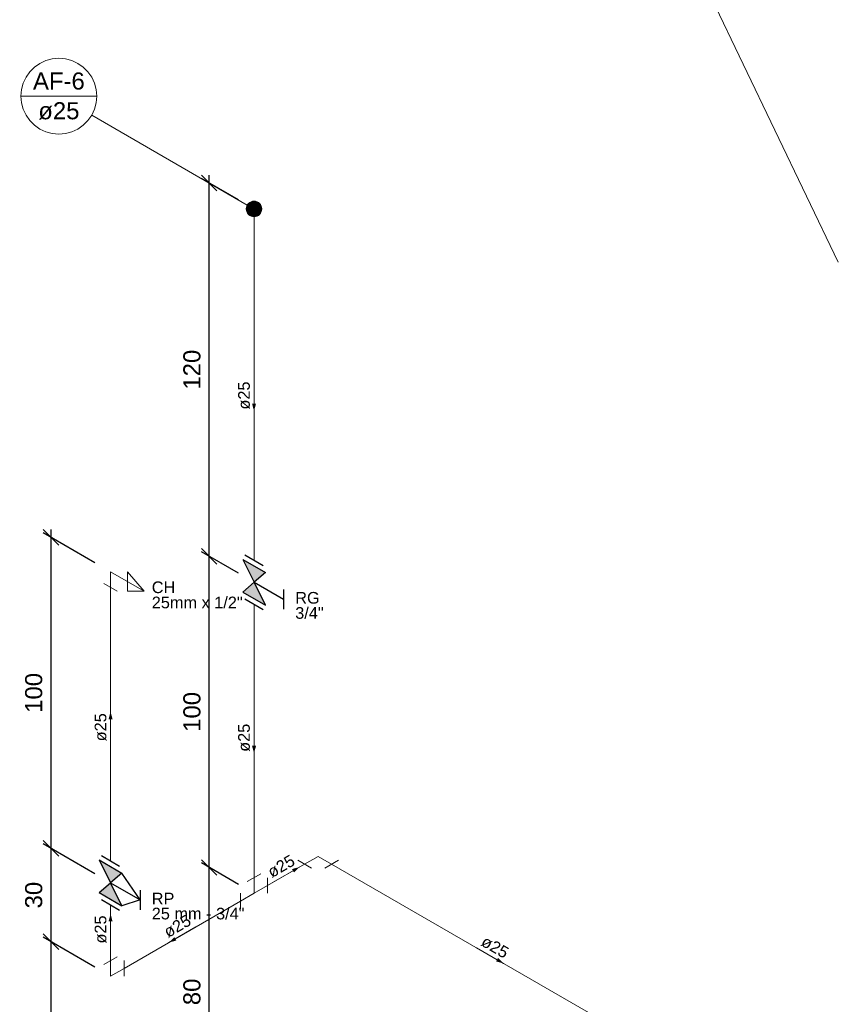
# Model space of a CAD drawing. Header units: millimetres. Extents: x 26 to 1362, y 24 to 358.
# Tile 130 of 256: x 679 to 690, y 265 to 278. Entities that reach past the tile are written whole.
import ezdxf

# ---------------------------------------------------------------- set-up
doc = ezdxf.new("R2010")
doc.units = ezdxf.units.MM
for name, color, linetype, lineweight in [('AF-Colunas', 4, 'Continuous', 5), ('AF-Condutos', 4, 'Continuous', 5), ('AF-Conexões', 9, 'Continuous', 5), ('AF-Indicação coluna', 5, 'Continuous', 5), ('AF-Sentido conduto', 9, 'Continuous', 5), ('AF-Textos conduto', 7, 'Continuous', 5), ('Cotas', 1, 'Continuous', 5), ('Texto da cota', 7, 'Continuous', 5), ('Textos', 7, 'Continuous', 5)]:
    doc.layers.add(name, color=color, linetype=linetype, lineweight=lineweight)
doc.layers.add('Simbolos', color=5, linetype='Continuous')
doc.layers.add('Simbolos_int', color=2, linetype='Continuous')
doc.styles.add('arial', font='arial.ttf')
doc.styles.get("Standard").update_dxf_attribs({"font": 'arial.ttf'})
doc.dimstyles.new('UM_25.000000', dxfattribs={"dimtxt": 0.18, "dimasz": 0.2, "dimexe": 0.1, "dimexo": 0.2, "dimgap": 0, "dimtad": 1, "dimtih": 1, "dimtoh": 1, "dimdec": 1, "dimlfac": 25, "dimzin": 0, "dimdsep": 46, "dimtxsty": 'Standard', "dimcen": 0.09, "dimdle": 0.1, "dimadec": 1, "dimazin": 2, "dimtfac": 1, "dimtdec": 4, "dimtofl": 0, "dimtmove": 0, "dimatfit": 3, "dimfxl": 1, "dimtolj": 1, "dimarcsym": 0})

# ---------------------------------------------------------------- blocks, each defined once
blk = doc.blocks.new('_Oblique')
at = {"color": 0, "linetype": 'ByBlock', "lineweight": -2}
blk.add_line((-0.5, -0.5), (0.5, 0.5), dxfattribs=at)
blk = doc.blocks.new('*D322')
at = {"layer": 'Cotas', "color": 0, "lineweight": -2, "transparency": 16777216}
for p, q in [((681.72, 263.864), (681.72, 267.264)), ((682.097, 266.947), (681.62, 267.222)), ((682.097, 263.747), (681.62, 264.022))]:
    blk.add_line(p, q, dxfattribs=at)
at = {"layer": 'DEFPOINTS', "color": 0, "transparency": 16777216}
for p in [(681.72, 267.164), (682.297, 266.832), (682.297, 263.632)]:
    blk.add_point(p, dxfattribs=at)
at = {"layer": 'Cotas', "color": 0, "lineweight": -2, "transparency": 16777216, "xscale": 0.2, "yscale": 0.2, "zscale": 0.2}
for p, rotation in [((681.72, 267.164), 90), ((681.72, 263.964), 270)]:
    blk.add_blockref('_Oblique', p, dxfattribs=dict(at, rotation=rotation))
blk = doc.blocks.new('*D323')
at = {"layer": 'Cotas', "color": 0, "lineweight": -2, "transparency": 16777216}
for p, q in [((682.097, 270.947), (681.62, 271.222)), ((681.72, 267.064), (681.72, 271.264)), ((682.097, 266.947), (681.62, 267.222))]:
    blk.add_line(p, q, dxfattribs=at)
at = {"layer": 'DEFPOINTS', "color": 0, "transparency": 16777216}
for p in [(681.72, 271.164), (682.297, 270.832), (682.297, 266.832)]:
    blk.add_point(p, dxfattribs=at)
at = {"layer": 'Cotas', "color": 0, "lineweight": -2, "transparency": 16777216, "xscale": 0.2, "yscale": 0.2, "zscale": 0.2}
for p, rotation in [((681.72, 271.164), 90), ((681.72, 267.164), 270)]:
    blk.add_blockref('_Oblique', p, dxfattribs=dict(at, rotation=rotation))
blk = doc.blocks.new('*D324')
at = {"layer": 'Cotas', "color": 0, "lineweight": -2, "transparency": 16777216}
for p, q in [((682.097, 275.747), (681.62, 276.022)), ((681.72, 271.064), (681.72, 276.064)), ((682.097, 270.947), (681.62, 271.222))]:
    blk.add_line(p, q, dxfattribs=at)
at = {"layer": 'DEFPOINTS', "color": 0, "transparency": 16777216}
for p in [(681.72, 275.964), (682.297, 275.632), (682.297, 270.832)]:
    blk.add_point(p, dxfattribs=at)
at = {"layer": 'Cotas', "color": 0, "lineweight": -2, "transparency": 16777216, "xscale": 0.2, "yscale": 0.2, "zscale": 0.2}
for p, rotation in [((681.72, 275.964), 90), ((681.72, 271.164), 270)]:
    blk.add_blockref('_Oblique', p, dxfattribs=dict(at, rotation=rotation))
blk = doc.blocks.new('*D325')
at = {"layer": 'Cotas', "color": 0, "lineweight": -2, "transparency": 16777216}
for p, q in [((680.252, 265.882), (679.587, 266.266)), ((679.687, 262.909), (679.687, 266.309)), ((680.252, 262.682), (679.587, 263.066))]:
    blk.add_line(p, q, dxfattribs=at)
at = {"layer": 'DEFPOINTS', "color": 0, "transparency": 16777216}
for p in [(679.687, 266.209), (680.452, 265.767), (680.452, 262.567)]:
    blk.add_point(p, dxfattribs=at)
at = {"layer": 'Cotas', "color": 0, "lineweight": -2, "transparency": 16777216, "xscale": 0.2, "yscale": 0.2, "zscale": 0.2}
for p, rotation in [((679.687, 266.209), 90), ((679.687, 263.009), 270)]:
    blk.add_blockref('_Oblique', p, dxfattribs=dict(at, rotation=rotation))
blk = doc.blocks.new('*D326')
at = {"layer": 'Cotas', "color": 0, "lineweight": -2, "transparency": 16777216}
for p, q in [((679.687, 266.109), (679.687, 267.509)), ((680.252, 267.082), (679.587, 267.466)), ((680.252, 265.882), (679.587, 266.266))]:
    blk.add_line(p, q, dxfattribs=at)
at = {"layer": 'DEFPOINTS', "color": 0, "transparency": 16777216}
for p in [(679.687, 267.409), (680.452, 266.967), (680.452, 265.767)]:
    blk.add_point(p, dxfattribs=at)
at = {"layer": 'Cotas', "color": 0, "lineweight": -2, "transparency": 16777216, "xscale": 0.2, "yscale": 0.2, "zscale": 0.2}
for p, rotation in [((679.687, 267.409), 90), ((679.687, 266.209), 270)]:
    blk.add_blockref('_Oblique', p, dxfattribs=dict(at, rotation=rotation))
blk = doc.blocks.new('*D327')
at = {"layer": 'Cotas', "color": 0, "lineweight": -2, "transparency": 16777216}
for p, q in [((680.252, 271.082), (679.587, 271.466)), ((679.687, 267.309), (679.687, 271.509)), ((680.252, 267.082), (679.587, 267.466))]:
    blk.add_line(p, q, dxfattribs=at)
at = {"layer": 'DEFPOINTS', "color": 0, "transparency": 16777216}
for p in [(679.687, 271.409), (680.452, 270.967), (680.452, 266.967)]:
    blk.add_point(p, dxfattribs=at)
at = {"layer": 'Cotas', "color": 0, "lineweight": -2, "transparency": 16777216, "xscale": 0.2, "yscale": 0.2, "zscale": 0.2}
for p, rotation in [((679.687, 271.409), 90), ((679.687, 267.409), 270)]:
    blk.add_blockref('_Oblique', p, dxfattribs=dict(at, rotation=rotation))

msp = doc.modelspace()

# ---------------------------------------------------------------- hatches: boundary and pattern name
at = {"layer": 'AF-Sentido conduto', "linetype": 'Continuous'}
for points in [[(682.2967, 273.0315), (682.3226, 273.1281), (682.2708, 273.1281)], [(680.4522, 269.1666), (680.4263, 269.07), (680.4781, 269.07)], [(682.2967, 268.6315), (682.3226, 268.7281), (682.2708, 268.7281)], [(682.8819, 267.1694), (682.7853, 267.1435), (682.8112, 267.0987)], [(680.4522, 266.5666), (680.4263, 266.47), (680.4781, 266.47)], [(681.2013, 266.199), (681.2978, 266.2249), (681.272, 266.2698)], [(685.5042, 265.9311), (685.4335, 266.0018), (685.4077, 265.957)]]:
    msp.add_hatch(color=256, dxfattribs=at).paths.add_polyline_path(points)
at = {"layer": 'Simbolos', "linetype": 'Continuous'}
for points in [[(682.2967, 270.8315), (682.151, 271.1257), (682.4419, 270.9577)], [(682.151, 270.7057), (682.4419, 270.5377), (682.2967, 270.8315)], [(680.4527, 266.9662), (680.307, 267.2604), (680.598, 267.0924)], [(680.307, 266.8404), (680.598, 266.6724), (680.4527, 266.9662)]]:
    msp.add_hatch(color=256, dxfattribs=at).paths.add_polyline_path(points)

# ---------------------------------------------------------------- linework, layer by layer
at = {"layer": 'AF-Colunas', "const_width": 0.1}
msp.add_lwpolyline([(682.3467, 275.6315, 1), (682.2467, 275.6315, 1)], format="xyb", close=True, dxfattribs=at)
at = {"layer": 'AF-Colunas'}
msp.add_circle((682.2967, 275.6315), 0.1, dxfattribs=at)
at = {"layer": 'AF-Condutos'}
for p, q in [((683.9119, 287.2129), (689.8082, 274.9478)), ((682.2967, 275.5315), (682.2967, 271.1143)), ((680.4522, 267.2494), (680.4522, 270.7666)), ((682.2967, 270.5487), (682.2967, 267.0315)), ((682.4699, 266.9315), (682.9475, 267.2072)), ((683.2939, 267.2072), (687.3681, 264.855)), ((680.4522, 265.9666), (680.4522, 266.6838)), ((682.1235, 266.7315), (680.6254, 265.8666))]:
    msp.add_line(p, q, dxfattribs=at)
at = {"layer": 'AF-Conexões'}
for p, q in [((680.4522, 270.9666), (680.4522, 270.7666)), ((680.4522, 270.9666), (680.8852, 270.7166)), ((680.8852, 270.7166), (680.6687, 270.9666)), ((680.6687, 270.9666), (680.6687, 270.7166)), ((680.3656, 270.8166), (680.5388, 270.7166)), ((680.6687, 270.7166), (680.8852, 270.7166)), ((683.0341, 267.1572), (682.8609, 267.2572)), ((683.1207, 267.3072), (682.9475, 267.2072)), ((683.1207, 267.3072), (683.2939, 267.2072)), ((683.3805, 267.2572), (683.2073, 267.1572)), ((682.2101, 266.9815), (682.3833, 267.0815)), ((682.2967, 266.8315), (682.2967, 267.0315)), ((682.4699, 267.0315), (682.4699, 266.8315)), ((682.2967, 266.8315), (682.4699, 266.9315)), ((682.1235, 266.6315), (682.1235, 266.8315)), ((682.2967, 266.8315), (682.1235, 266.7315)), ((680.3656, 265.9166), (680.5388, 266.0166)), ((680.4522, 265.7666), (680.4522, 265.9666)), ((680.4522, 265.7666), (680.6254, 265.8666)), ((680.6254, 265.9666), (680.6254, 265.7666))]:
    msp.add_line(p, q, dxfattribs=at)
at = {"layer": 'AF-Indicação coluna'}
for p, q in [((679.3, 277.0802), (680.2752, 277.0802)), ((680.2099, 276.8364), (682.2101, 275.6815))]:
    msp.add_line(p, q, dxfattribs=at)
msp.add_lwpolyline([(680.2752, 277.0802), (680.2678, 277.1648), (680.2458, 277.247), (680.2099, 277.324), (680.1611, 277.3936), (680.101, 277.4537), (680.0314, 277.5025), (679.9544, 277.5384), (679.8723, 277.5604), (679.7876, 277.5678), (679.7029, 277.5604), (679.6208, 277.5384), (679.5438, 277.5025), (679.4741, 277.4537), (679.414, 277.3936), (679.3653, 277.324), (679.3294, 277.247), (679.3074, 277.1648), (679.3, 277.0802), (679.3074, 276.9955), (679.3294, 276.9134), (679.3653, 276.8364), (679.414, 276.7667), (679.4741, 276.7066), (679.5438, 276.6579), (679.6208, 276.6219), (679.7029, 276.5999), (679.7876, 276.5925), (679.8723, 276.5999), (679.9544, 276.6219), (680.0314, 276.6579), (680.101, 276.7066), (680.1611, 276.7667), (680.2099, 276.8364), (680.2458, 276.9134), (680.2678, 276.9955), (680.2752, 277.0802)], dxfattribs=at)
at = {"layer": 'AF-Sentido conduto'}
for points in [[(682.2967, 273.4315), (682.2967, 273.0315)], [(680.4522, 268.7666), (680.4522, 269.1666)], [(682.2967, 269.0315), (682.2967, 268.6315)], [(682.5355, 266.9694), (682.8819, 267.1694)], [(680.4522, 266.1666), (680.4522, 266.5666)], [(681.5477, 266.399), (681.2013, 266.199)], [(685.1578, 266.1311), (685.5042, 265.9311)]]:
    msp.add_lwpolyline(points, dxfattribs=at)
at = {"layer": 'Simbolos'}
for p, q in [((682.151, 271.1257), (682.4419, 270.9577)), ((682.151, 271.1257), (682.2967, 270.8315)), ((682.4419, 270.9577), (682.2967, 270.8315)), ((682.151, 270.7057), (682.2967, 270.8315)), ((682.4419, 270.5377), (682.2962, 270.8318)), ((682.2967, 270.8315), (682.6771, 270.6119)), ((682.151, 270.7057), (682.4419, 270.5377)), ((682.6771, 270.7379), (682.6771, 270.4859)), ((680.307, 267.2604), (680.598, 267.0924)), ((680.307, 267.2604), (680.4527, 266.9662)), ((680.598, 267.0924), (680.4527, 266.9662)), ((680.8331, 266.7466), (680.598, 267.0924)), ((680.307, 266.8404), (680.4527, 266.9662)), ((680.598, 266.6724), (680.4522, 266.9666)), ((680.4527, 266.9662), (680.8331, 266.7466)), ((680.8331, 266.8726), (680.8331, 266.6206)), ((680.307, 266.8404), (680.598, 266.6724)), ((680.8331, 266.7466), (680.598, 266.6724))]:
    msp.add_line(p, q, dxfattribs=at)
at = {"layer": 'Simbolos_int'}
for p, q in [((682.1795, 271.182), (682.4123, 271.0476)), ((682.1795, 270.6164), (682.4123, 270.482)), ((680.3355, 267.3167), (680.5683, 267.1823)), ((680.3355, 266.7511), (680.5683, 266.6167))]:
    msp.add_line(p, q, dxfattribs=at)

# ---------------------------------------------------------------- texts
at = {"layer": 'AF-Indicação coluna', "char_height": 0.22, "attachment_point": 8, "line_spacing_factor": 0.6, "style": 'arial'}
for s, insert, width in [('AF-6', (679.7876, 277.1628), 1.300195), ('ø25', (679.7876, 276.7776), 1.033887)]:
    msp.add_mtext(s, dxfattribs=dict(at, insert=insert, width=width))
at = {"layer": 'AF-Textos conduto', "char_height": 0.15, "width": 0.723721, "attachment_point": 8, "line_spacing_factor": 0.6, "style": 'arial'}
for insert, rotation in [((682.2462, 273.2315), 90.00021), ((680.4017, 268.9666), 90.00021), ((682.2462, 268.8315), 90.00021), ((682.6835, 267.1131), 30.00007), ((680.4017, 266.3666), 90.00021), ((681.3492, 266.3428), 30.00007), ((685.3563, 266.0749), 329.99993)]:
    msp.add_mtext('ø25', dxfattribs=dict(at, insert=insert, rotation=rotation))
at = {"layer": 'Texto da cota', "char_height": 0.22, "attachment_point": 8, "rotation": 90.00021, "line_spacing_factor": 0.9, "style": 'arial'}
for s, insert, width in [('120', (681.6104, 273.5643), 1.041074), ('100', (679.5765, 269.4086), 1.041074), ('100', (681.6104, 269.1643), 1.041074), ('30', (679.5765, 266.8086), 0.707383), ('80', (681.6104, 265.5643), 0.707383)]:
    msp.add_mtext(s, dxfattribs=dict(at, insert=insert, width=width))
at = {"layer": 'Textos', "char_height": 0.15, "attachment_point": 7, "line_spacing_factor": 0.6, "style": 'arial'}
for s, insert, width in [('CH', (680.9818, 270.6891), 0.606621), ('25mm x 1/2"', (680.9818, 270.4941), 2.343223), ('RG', (682.8263, 270.554), 0.63), ('3/4"', (682.8263, 270.359), 0.732949), ('RP', (680.9818, 266.6891), 0.583447), ('25 mm - 3/4"', (680.9818, 266.4941), 2.389775)]:
    msp.add_mtext(s, dxfattribs=dict(at, insert=insert, width=width))

# ---------------------------------------------------------------- dimensions: what is measured, and where the dimension line sits
at = {"layer": 'Cotas'}
for base, p1, p2, picture, middle in [((681.7204, 275.9643), (682.2967, 270.8315), (682.2967, 275.6315), '*D324', (681.5004, 273.5643)), ((679.6865, 271.4086), (680.4522, 266.9666), (680.4522, 270.9666), '*D327', (679.4665, 269.4086)), ((681.7204, 271.1643), (682.2967, 266.8315), (682.2967, 270.8315), '*D323', (681.5004, 269.1643)), ((679.6865, 267.4086), (680.4522, 265.7666), (680.4522, 266.9666), '*D326', (679.4665, 266.8086)), ((681.7204, 267.1643), (682.2967, 263.6315), (682.2967, 266.8315), '*D322', (681.5004, 265.5643)), ((679.6865, 266.2086), (680.4522, 262.5666), (680.4522, 265.7666), '*D325', (679.4665, 264.6086))]:
    dim = msp.add_linear_dim(base=base, p1=p1, p2=p2, angle=90, text=' ', dimstyle='UM_25.000000', override={"dimtxt": 0.22, "dimasz": 0.2, "dimexe": 0.1, "dimexo": 0.2, "dimtad": 1, "dimtih": 0, "dimtoh": 0, "dimdec": 1, "dimlfac": 25, "dimzin": 8, "dimtxsty": 'arial', "dimblk": 'Oblique', "dimblk1": 'Oblique', "dimblk2": 'Oblique', "dimsah": 1, "dimdle": 0.1, "dimse1": 0, "dimse2": 0, "dimclrt": 256, "dimadec": 1, "dimazin": 3, "dimtmove": 2, "dimldrblk": 'Oblique'}, dxfattribs=at)
    dim.commit()
    dim.dimension.update_dxf_attribs({"geometry": picture, "text_midpoint": middle, "dimtype": 160, "text_rotation": 90})

doc.saveas('drawing.dxf')
